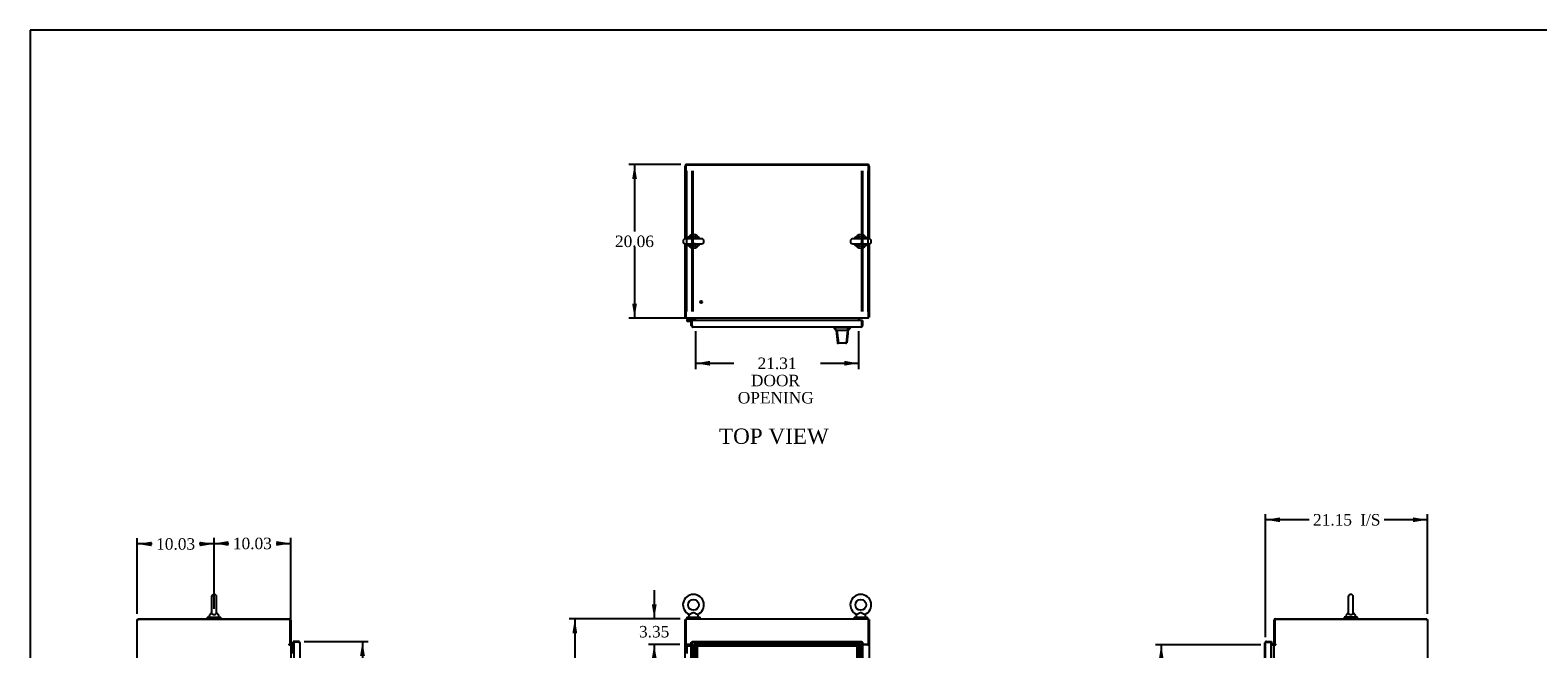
# Model space of a CAD drawing. Header units: inches. Extents: x 1 to 359, y -2 to 239.
# Tile 5 of 9: x 1 to 198, y 158 to 239. Entities that reach past the tile are written whole.
import ezdxf
from ezdxf.enums import TextEntityAlignment as Align
from ezdxf.lldxf.tags import DXFTag

# ---------------------------------------------------------------- set-up
doc = ezdxf.new("R2010")
doc.units = ezdxf.units.IN
doc.header["$MEASUREMENT"] = 0
for name, color, linetype in [('COM42890-2', 7, 'Continuous'), ('COM54578-79', 7, 'Continuous'), ('COM70219', 7, 'Continuous'), ('COM70839-6', 7, 'Continuous'), ('COM71106-5', 7, 'Continuous'), ('COM71107-4', 7, 'Continuous'), ('COM71112-6', 7, 'Continuous'), ('Default', 7, 'Continuous'), ('HAN13066', 7, 'Continuous'), ('SCS00680', 7, 'Continuous'), ('STD21878', 7, 'Continuous'), ('WAF25362', 7, 'Continuous'), ('WAM254785', 7, 'Continuous')]:
    doc.layers.add(name, color=color, linetype=linetype)
doc.styles.add('SEACAD_Times_New_Roman', font='times.ttf')
tags = doc.linetypes.add('HIDDEN2', pattern=[0.1875, 0.125, -0.0625]).pattern_tags.tags
tags[6:7] = [DXFTag(74, 4), DXFTag(75, 0), DXFTag(340, '0'), DXFTag(46, 0.0), DXFTag(50, 0.0), DXFTag(44, 0.0), DXFTag(45, 0.0)]
tags[4:5] = [DXFTag(74, 4), DXFTag(75, 0), DXFTag(340, '0'), DXFTag(46, 0.0), DXFTag(50, 0.0), DXFTag(44, 0.0), DXFTag(45, 0.0)]
doc.dimstyles.new('HAMMOND_(STH-300_x_200)', dxfattribs={"dimtxt": 1.5, "dimasz": 1.875, "dimexe": 0.75, "dimexo": 0.75, "dimgap": 0.375, "dimtad": 0, "dimtih": 1, "dimtoh": 1, "dimzin": 0, "dimdsep": 46, "dimtxsty": 'SEACAD_Times_New_Roman', "dimblk1": '_SE_FILLED', "dimblk2": '_SE_FILLED', "dimsah": 1, "dimcen": 0.75, "dimadec": 0, "dimazin": 0, "dimtfac": 0.8, "dimtofl": 0, "dimtmove": 0, "dimatfit": 3, "dimfxl": 1, "dimtolj": 1, "dimtzin": 0, "dimarcsym": 0})

# ---------------------------------------------------------------- blocks, each defined once
blk = doc.blocks.new('SE')
at = {"layer": 'COM54578-79', "color": 7, "linetype": 'Continuous'}
for p, q in [((87.26, 158.42), (87.15, 158.42)), ((87.15, 158.42), (87.15, 157.42)), ((87.2, 158.43), (87.2, 158.45)), ((87.2, 158.45), (87.25, 158.45)), ((87.25, 158.43), (87.2, 158.43)), ((87.21, 158.43), (87.21, 158.42)), ((87.25, 158.45), (87.28, 158.45)), ((87.25, 158.43), (87.28, 158.43)), ((87.26, 158.42), (87.75, 158.42)), ((87.28, 158.45), (87.33, 158.45)), ((87.33, 158.43), (87.28, 158.43)), ((87.31, 158.42), (87.31, 158.43)), ((87.33, 158.45), (87.33, 158.43))]:
    blk.add_line(p, q, dxfattribs=at)
at = {"layer": 'COM70219', "color": 7, "linetype": 'HIDDEN2'}
for p, q in [((88.02, 158.37), (88.02, 79.46)), ((88.02, 158.37), (88.02, 79.46)), ((88.27, 158.37), (88.27, 79.46)), ((109.42, 158.87), (88.52, 158.87)), ((109.42, 158.87), (88.52, 158.87)), ((109.42, 158.62), (88.52, 158.62)), ((88.52, 158.37), (88.52, 79.46)), ((109.42, 158.37), (88.52, 158.37)), ((109.42, 158.37), (88.52, 158.37)), ((88.52, 158.37), (88.52, 79.46)), ((109.42, 79.46), (109.42, 158.37)), ((109.42, 79.46), (109.42, 158.37)), ((109.67, 79.46), (109.67, 158.37)), ((109.92, 79.46), (109.92, 158.37)), ((109.92, 79.46), (109.92, 158.37))]:
    blk.add_line(p, q, dxfattribs=at)
for centre, radius, start, end in [((88.52, 158.37), 0.5, 90, 180), ((88.52, 158.37), 0.499, 90, 180), ((88.52, 158.37), 0.25, 90, 180), ((88.52, 158.37), 0.001, 90, 180), ((109.42, 158.37), 0.5, 0, 90), ((109.42, 158.37), 0.499, 0, 90), ((109.42, 158.37), 0.25, 0, 90), ((109.42, 158.37), 0.001, 0, 90)]:
    blk.add_arc(centre, radius, start, end, dxfattribs=at)
at = {"layer": 'COM71106-5', "color": 7, "linetype": 'Continuous'}
for p, q in [((86.94, 161.85), (87.03, 161.85)), ((86.94, 158.6), (86.94, 161.85)), ((111, 161.85), (110.9, 161.85)), ((111, 161.85), (111, 158.6)), ((86.94, 158.57), (86.94, 158.6)), ((87.03, 158.6), (86.94, 158.6)), ((86.94, 79.26), (86.94, 158.57)), ((86.94, 158.57), (87.13, 158.57)), ((87.03, 158.57), (87.03, 158.6)), ((87.75, 158.57), (87.13, 158.57)), ((110.81, 158.57), (110.12, 158.57)), ((110.81, 158.57), (111, 158.57)), ((110.9, 158.6), (111, 158.6)), ((110.9, 158.57), (110.9, 158.6)), ((111, 158.57), (111, 158.6)), ((111, 158.57), (111, 79.26))]:
    blk.add_line(p, q, dxfattribs=at)
at = {"layer": 'COM71107-4', "color": 7, "linetype": 'Continuous'}
for p, q in [((87.03, 161.95), (110.9, 161.95)), ((87.03, 161.95), (87.03, 161.76)), ((87.03, 161.76), (87.03, 158.6)), ((110.9, 161.76), (110.9, 161.95)), ((110.9, 158.6), (110.9, 161.76)), ((87.75, 158.6), (87.03, 158.6)), ((110.9, 158.6), (110.12, 158.6))]:
    blk.add_line(p, q, dxfattribs=at)
at = {"layer": 'COM71112-6', "color": 7, "linetype": 'Continuous'}
for p, q in [((87.75, 78.95), (87.75, 158.88)), ((87.75, 158.88), (87.8, 158.88)), ((87.84, 158.88), (87.8, 158.88)), ((87.84, 158.98), (110.03, 158.98)), ((87.84, 158.98), (87.84, 158.93)), ((87.84, 158.88), (87.84, 158.93)), ((87.93, 158.8), (87.84, 158.88)), ((87.94, 158.79), (87.94, 158.79)), ((87.94, 158.79), (87.94, 158.79)), ((87.94, 158.79), (87.94, 158.79)), ((87.94, 158.79), (87.94, 158.79)), ((109.93, 158.79), (109.93, 158.79)), ((109.93, 158.79), (109.93, 158.79)), ((109.93, 158.79), (109.93, 158.79)), ((109.93, 158.79), (109.93, 158.79)), ((109.94, 158.8), (110.03, 158.88)), ((110.03, 158.98), (110.03, 158.93)), ((110.03, 158.88), (110.03, 158.93)), ((110.03, 158.88), (110.07, 158.88)), ((110.12, 158.88), (110.07, 158.88)), ((110.12, 158.88), (110.12, 78.95))]:
    blk.add_line(p, q, dxfattribs=at)
at = {"layer": 'COM71112-6', "color": 7, "linetype": 'HIDDEN2'}
for p, q in [((87.84, 158.88), (110.03, 158.88)), ((87.84, 78.95), (87.84, 158.88)), ((87.94, 158.79), (87.93, 158.8)), ((110.03, 158.88), (110.03, 78.95))]:
    blk.add_line(p, q, dxfattribs=at)
at = {"layer": 'COM71112-6', "color": 7, "linetype": 'Continuous'}
for centre, start, end in [((88.45, 159.67), 230.5944, 239.9761), ((87.06, 158.28), 30.0239, 39.4056), ((110.81, 158.28), 140.5944, 149.9761), ((109.43, 159.67), 300.0239, 309.4056)]:
    blk.add_arc(centre, 1.02, start, end, dxfattribs=at)
at = {"layer": 'SCS00680', "color": 7, "linetype": 'Continuous'}
for p, q in [((87.41, 162.36), (87.41, 162.24)), ((87.49, 162.48), (87.42, 162.4)), ((88.65, 162.4), (88.58, 162.48)), ((88.66, 162.24), (88.66, 162.36)), ((109.28, 162.36), (109.28, 162.24)), ((109.36, 162.48), (109.29, 162.4)), ((110.52, 162.4), (110.45, 162.48)), ((110.53, 162.24), (110.53, 162.36))]:
    blk.add_line(p, q, dxfattribs=at)
for centre in [(88.03, 163.77), (109.9, 163.77)]:
    blk.add_circle(centre, 0.704, dxfattribs=at)
for centre, radius, start, end in [((88.03, 163.77), 1.37, 294.03, 246.0043), ((109.9, 163.77), 1.37, 294.03, 246.0043), ((87.47, 162.36), 0.06, 140.3214, 180), ((87.47, 162.24), 0.06, 180, 270), ((87.46, 162.49), 0.03, 323.3975, 61.952), ((88.6, 162.5), 0.0274, 114.2181, 178.7776), ((88.6, 162.24), 0.06, 270, 0), ((88.6, 162.36), 0.06, 0, 39.6786), ((109.34, 162.36), 0.06, 140.3214, 180), ((109.34, 162.24), 0.06, 180, 270), ((109.33, 162.49), 0.03, 323.3975, 61.952), ((110.47, 162.5), 0.0274, 114.2181, 178.7776), ((110.47, 162.24), 0.06, 270, 0), ((110.47, 162.36), 0.06, 0, 39.6786)]:
    blk.add_arc(centre, radius, start, end, dxfattribs=at)
for points in [[(88.58, 162.48), (88.58, 162.48), (88.56, 162.49), (88.52, 162.51), (88.5, 162.52), (88.45, 162.55), (88.43, 162.56), (88.35, 162.6), (88.29, 162.64), (88.21, 162.68), (88.18, 162.69), (88.12, 162.72), (88.09, 162.72), (88.02, 162.73), (87.99, 162.73), (87.93, 162.71), (87.9, 162.69), (87.81, 162.65), (87.75, 162.62), (87.65, 162.56), (87.6, 162.53), (87.56, 162.51)], [(110.45, 162.48), (110.45, 162.48), (110.43, 162.49), (110.39, 162.51), (110.37, 162.52), (110.32, 162.55), (110.3, 162.56), (110.22, 162.6), (110.16, 162.64), (110.08, 162.68), (110.05, 162.69), (109.99, 162.72), (109.96, 162.72), (109.89, 162.73), (109.86, 162.73), (109.8, 162.71), (109.77, 162.69), (109.68, 162.65), (109.62, 162.62), (109.52, 162.56), (109.47, 162.53), (109.43, 162.51)]]:
    blk.add_open_spline(points, degree=3, knots=[0.5685641, 0.5685641, 0.5685641, 0.5685641, 0.625, 0.625, 0.65625, 0.65625, 0.6875, 0.6875, 0.75, 0.75, 0.78125, 0.78125, 0.8125, 0.8125, 0.84375, 0.84375, 0.875, 0.875, 0.9375, 0.9375, 1, 1, 1, 1], dxfattribs=at)
at = {"layer": 'WAF25362', "color": 7, "linetype": 'Continuous'}
for p, q in [((87.16, 162.18), (88.91, 162.18)), ((87.16, 162.18), (87.16, 162.07)), ((87.16, 162.07), (88.91, 162.07)), ((88.91, 162.07), (88.91, 162.18)), ((109.03, 162.18), (110.78, 162.18)), ((109.03, 162.18), (109.03, 162.07)), ((109.03, 162.07), (110.78, 162.07)), ((110.78, 162.07), (110.78, 162.18))]:
    blk.add_line(p, q, dxfattribs=at)
at = {"layer": 'WAM254785', "color": 7, "linetype": 'Continuous'}
for p, q in [((87.28, 162.07), (87.28, 161.95)), ((88.78, 161.95), (88.78, 162.07)), ((109.15, 162.07), (109.15, 161.95)), ((110.65, 161.95), (110.65, 162.07))]:
    blk.add_line(p, q, dxfattribs=at)
blk = doc.blocks.new('SE2')
at = {"layer": 'COM42890-2', "color": 7, "linetype": 'HIDDEN2'}
for p, q in [((87.13, 220.47), (87.13, 202.1)), ((87.81, 220.47), (87.81, 202.1)), ((87.94, 220.47), (87.94, 202.1)), ((110, 220.47), (110, 202.1)), ((110.13, 220.47), (110.13, 202.1)), ((110.81, 220.47), (110.81, 202.1)), ((87.13, 211.53), (87.03, 211.53)), ((87.03, 211.03), (87.13, 211.03)), ((110.9, 211.53), (110.81, 211.53)), ((110.81, 211.03), (110.9, 211.03))]:
    blk.add_line(p, q, dxfattribs=at)
at = {"layer": 'COM54578-79', "color": 7, "linetype": 'Continuous'}
for p, q in [((87.23, 201.08), (87.19, 201.04)), ((87.4, 201.25), (87.23, 201.08)), ((87.3, 201.07), (87.31, 201.08)), ((87.31, 201.08), (87.42, 201.19)), ((87.42, 201.19), (88.12, 201.19)), ((88.12, 201.19), (88.12, 201.25)), ((87.2, 200.97), (87.2, 200.94)), ((87.28, 201.02), (87.25, 201.02)), ((87.25, 200.89), (87.28, 200.89)), ((87.26, 200.84), (87.84, 200.84)), ((87.84, 200.9), (87.3, 200.9)), ((87.33, 200.94), (87.33, 200.97)), ((87.33, 200.95), (87.38, 200.94)), ((87.84, 200.84), (87.84, 200.84)), ((87.84, 200.35), (87.84, 200.35))]:
    blk.add_line(p, q, dxfattribs=at)
for centre, radius, start, end in [((87.26, 200.95), 0.117, 354.7841, 270), ((87.26, 200.95), 0.135, 68.9858, 104.9706), ((87.25, 200.97), 0.05, 90, 180), ((87.25, 200.94), 0.05, 180, 270), ((87.28, 200.97), 0.05, 0, 90), ((87.28, 200.94), 0.05, 270, 0), ((87.26, 200.95), 0.117, 331.9602, 354.7841)]:
    blk.add_arc(centre, radius, start, end, dxfattribs=at)
at = {"layer": 'COM71106-5', "color": 7, "linetype": 'Continuous'}
for p, q in [((86.94, 211.61), (86.94, 221.12)), ((110.81, 221.31), (87.13, 221.31)), ((111, 221.12), (111, 211.61)), ((86.94, 201.35), (86.94, 210.96)), ((111, 210.96), (111, 201.35)), ((86.94, 201.35), (87.03, 201.35)), ((88.22, 201.16), (88.22, 200.94)), ((109.72, 200.94), (109.72, 201.16)), ((111, 201.35), (110.9, 201.35))]:
    blk.add_line(p, q, dxfattribs=at)
for centre, radius, start, end in [((87.13, 221.12), 0.19, 90, 180), ((110.81, 221.12), 0.19, 0, 90), ((87.13, 201.44), 0.19, 210, 240), ((88.12, 201.16), 0.095, 0, 90), ((88.12, 201.16), 0.19, 0, 30), ((109.81, 201.16), 0.19, 150, 180), ((109.81, 201.16), 0.095, 90, 180), ((110.81, 201.44), 0.19, 300, 330)]:
    blk.add_arc(centre, radius, start, end, dxfattribs=at)
at = {"layer": 'COM71107-4', "color": 7, "linetype": 'Continuous'}
for p, q in [((110.9, 221.25), (87.03, 221.25)), ((87.03, 221.25), (87.03, 211.62)), ((110.9, 211.62), (110.9, 221.25)), ((87.03, 210.95), (87.03, 201.44)), ((110.9, 201.44), (110.9, 210.95)), ((87.03, 201.44), (87.03, 201.25)), ((110.9, 201.25), (87.03, 201.25)), ((88.31, 201.25), (88.31, 201.16)), ((88.31, 200.94), (88.31, 201.16)), ((109.62, 201.16), (109.62, 201.25)), ((109.62, 201.16), (109.62, 200.94)), ((110.9, 201.25), (110.9, 201.44))]:
    blk.add_line(p, q, dxfattribs=at)
at = {"layer": 'COM71112-6', "color": 7, "linetype": 'Continuous'}
for p, q in [((87.75, 200.84), (87.84, 200.84)), ((87.75, 200.26), (87.75, 200.84)), ((87.84, 200.16), (87.8, 200.12)), ((110.03, 200.94), (87.84, 200.94)), ((87.84, 200.26), (87.84, 200.94)), ((87.84, 200.26), (87.84, 200.84)), ((87.84, 200.26), (87.84, 200.26)), ((87.84, 200.26), (87.84, 200.12)), ((87.84, 200.26), (87.84, 200.16)), ((109.93, 200.07), (87.94, 200.07)), ((87.94, 200.07), (87.94, 200.07)), ((87.94, 200.07), (87.94, 200.07)), ((109.93, 200.07), (109.93, 200.07)), ((109.93, 200.07), (109.93, 200.07)), ((110.03, 200.26), (110.03, 200.94)), ((110.12, 200.94), (110.03, 200.94)), ((110.03, 200.94), (110.03, 200.26)), ((110.03, 200.26), (110.03, 200.26)), ((110.03, 200.26), (110.03, 200.12)), ((110.03, 200.16), (110.03, 200.26)), ((110.03, 200.16), (110.07, 200.12)), ((110.12, 200.94), (110.12, 200.26))]:
    blk.add_line(p, q, dxfattribs=at)
for centre, start, end in [((87.94, 200.26), 180, 223.832), ((87.94, 200.26), 223.832, 269.8491), ((87.94, 200.26), 269.9427, 270), ((109.93, 200.26), 270.1509, 316.168), ((109.93, 200.26), 270, 270.0573), ((109.93, 200.26), 316.168, 0)]:
    blk.add_arc(centre, 0.19, start, end, dxfattribs=at)
for points in [[(87.84, 200.12), (87.86, 200.11), (87.88, 200.09), (87.91, 200.07), (87.92, 200.07), (87.94, 200.07)], [(110.03, 200.12), (110.01, 200.11), (110, 200.09), (109.97, 200.07), (109.95, 200.07), (109.93, 200.07)]]:
    blk.add_open_spline(points, degree=3, knots=[0, 0, 0, 0, 0.5, 0.5, 1, 1, 1, 1], dxfattribs=at)
at = {"layer": 'HAN13066', "color": 7, "linetype": 'Continuous'}
for p, q in [((106.38, 200.07), (106.38, 199.98)), ((106.38, 199.99), (106.45, 199.99)), ((106.48, 199.99), (106.76, 199.63)), ((106.57, 199.99), (106.49, 199.99)), ((108.19, 199.99), (106.57, 199.99)), ((106.68, 199.63), (106.69, 199.63)), ((106.76, 199.63), (106.69, 199.63)), ((106.81, 199.63), (106.76, 199.63)), ((106.76, 199.63), (106.98, 197.99)), ((106.9, 199.63), (106.81, 199.63)), ((108.17, 199.63), (106.9, 199.63)), ((108.17, 199.63), (108.01, 198)), ((108.2, 199.63), (108.17, 199.63)), ((108.37, 199.99), (108.19, 199.99)), ((108.22, 199.63), (108.2, 199.63)), ((108.23, 199.63), (108.22, 199.63)), ((108.23, 199.63), (108.26, 199.63)), ((108.44, 199.99), (108.37, 199.99)), ((108.44, 199.99), (108.56, 199.99)), ((108.56, 199.98), (108.56, 200.07)), ((106.86, 198.01), (106.86, 198)), ((107.02, 197.95), (106.92, 197.95)), ((107.96, 197.95), (107.02, 197.95)), ((108.01, 197.95), (107.96, 197.95)), ((108.07, 198), (108.07, 198.01))]:
    blk.add_line(p, q, dxfattribs=at)
for centre, radius, start, end in [((102.59, 196.35), 5.25, 38.6173, 43.7666), ((46.21, 205.68), 62.32, 353.4784, 354.4341), ((120.67, 189.44), 16.06, 138.9673, 140.6254), ((106.92, 198.01), 0.06, 185.9929, 270.0075), ((107.96, 198.01), 0.0554, 272.131, 348.8293), ((108.01, 198.01), 0.06, 269.9911, 354.4242)]:
    blk.add_arc(centre, radius, start, end, dxfattribs=at)
for points in [[(106.69, 199.63), (106.75, 199.09), (106.81, 198.55), (106.86, 198.01)], [(108.23, 199.63), (108.18, 199.09), (108.13, 198.55), (108.07, 198.01)], [(108.19, 199.99), (108.18, 199.87), (108.18, 199.75), (108.17, 199.63)]]:
    blk.add_open_spline(points, degree=3, dxfattribs=at)
blk.add_open_spline([(106.98, 197.99), (106.98, 197.98), (106.98, 197.97), (107, 197.95), (107.01, 197.95), (107.02, 197.95)], degree=3, knots=[0, 0, 0, 0, 0.5, 0.5, 1, 1, 1, 1], dxfattribs=at)
at = {"layer": 'SCS00680', "color": 7, "linetype": 'Continuous'}
for p, q in [((89.07, 211.62), (87, 211.62)), ((87, 210.95), (89.07, 210.95)), ((110.94, 211.62), (108.87, 211.62)), ((108.87, 210.95), (110.94, 210.95))]:
    blk.add_line(p, q, dxfattribs=at)
for centre, radius, start, end in [((87, 211.28), 0.331, 90, 270), ((88.03, 211.28), 0.625, 32.0055, 147.9945), ((88.03, 211.28), 0.625, 212.0055, 327.9945), ((89.07, 211.28), 0.331, 270, 90), ((108.87, 211.28), 0.331, 90, 270), ((109.9, 211.28), 0.625, 32.0055, 147.9945), ((109.9, 211.28), 0.625, 212.0055, 327.9945), ((110.94, 211.28), 0.331, 270, 90)]:
    blk.add_arc(centre, radius, start, end, dxfattribs=at)
for points, knots in [([(88.25, 210.95), (88.25, 210.95), (88.24, 210.95), (88.21, 210.95), (88.18, 210.95), (88.12, 210.95), (88.09, 210.95), (88.03, 210.95), (88.02, 210.95), (88, 210.95)], [0.74467138, 0.74467138, 0.74467138, 0.74467138, 0.75, 0.75, 0.78125, 0.78125, 0.8125, 0.8125, 0.83073551, 0.83073551, 0.83073551, 0.83073551]), ([(110.13, 210.95), (110.12, 210.95), (110.11, 210.95), (110.08, 210.95), (110.05, 210.95), (109.99, 210.95), (109.96, 210.95), (109.9, 210.95), (109.89, 210.95), (109.87, 210.95)], [0.74297042, 0.74297042, 0.74297042, 0.74297042, 0.75, 0.75, 0.78125, 0.78125, 0.8125, 0.8125, 0.83073551, 0.83073551, 0.83073551, 0.83073551])]:
    blk.add_open_spline(points, degree=3, knots=knots, dxfattribs=at)
at = {"layer": 'STD21878', "color": 7, "linetype": 'HIDDEN2'}
for radius in [0.141, 0.125]:
    blk.add_circle((89.03, 203.35), radius, dxfattribs=at)
at = {"layer": 'WAF25362', "color": 7, "linetype": 'Continuous'}
for centre, start, end in [((88.03, 211.28), 22.2452, 157.7548), ((88.03, 211.28), 202.2452, 337.7548), ((109.9, 211.28), 22.2452, 157.7548), ((109.9, 211.28), 202.2452, 337.7548)]:
    blk.add_arc(centre, 0.875, start, end, dxfattribs=at)
blk = doc.blocks.new('SE4')
at = {"layer": 'COM54578-79', "color": 7, "linetype": 'Continuous'}
for p, q in [((35.39, 158.42), (35.56, 158.42)), ((35.56, 158.42), (35.56, 158.42)), ((35.56, 158.42), (35.56, 157.42)), ((35.56, 157.42), (35.56, 158.42)), ((35.57, 158.42), (35.81, 158.42)), ((35.57, 158.42), (35.57, 157.42)), ((35.63, 158.43), (35.63, 158.45)), ((35.63, 158.45), (35.68, 158.45)), ((35.68, 158.43), (35.63, 158.43)), ((35.64, 158.43), (35.64, 158.42)), ((35.68, 158.45), (35.7, 158.45)), ((35.68, 158.43), (35.7, 158.43)), ((35.7, 158.45), (35.75, 158.45)), ((35.75, 158.43), (35.7, 158.43)), ((35.74, 158.42), (35.74, 158.43)), ((35.75, 158.45), (35.75, 158.43)), ((35.81, 158.42), (35.81, 158.42)), ((35.81, 157.42), (35.81, 158.42))]:
    blk.add_line(p, q, dxfattribs=at)
at = {"layer": 'COM70839-6', "color": 7, "linetype": 'Continuous'}
blk.add_line((35.31, 158.57), (35.3, 158.6), dxfattribs=at)
at = {"layer": 'COM71106-5', "color": 7, "linetype": 'Continuous'}
for p, q in [((15.33, 71.98), (15.33, 161.85)), ((15.33, 161.85), (15.52, 161.85)), ((35.3, 161.85), (15.52, 161.85)), ((35.3, 158.6), (35.3, 161.85)), ((35.15, 158.6), (35.3, 158.6)), ((35.2, 158.57), (35.15, 158.57)), ((35.2, 158.57), (35.39, 158.57)), ((35.39, 158.57), (35.39, 79.26)), ((35.49, 158.57), (35.39, 158.57)), ((35.49, 158.57), (35.81, 158.57))]:
    blk.add_line(p, q, dxfattribs=at)
blk.add_arc((35.15, 158.59), 0.015, 90, 270, dxfattribs=at)
at = {"layer": 'COM71107-4', "color": 7, "linetype": 'Continuous'}
for p, q in [((15.39, 161.95), (35.2, 161.95)), ((15.39, 161.85), (15.39, 161.95)), ((35.39, 161.76), (35.39, 158.6)), ((35.3, 158.6), (35.39, 158.6)), ((35.81, 158.67), (35.49, 158.67))]:
    blk.add_line(p, q, dxfattribs=at)
for centre, radius, start, end in [((35.2, 161.76), 0.19, 0, 90), ((35.49, 158.76), 0.19, 237.3631, 270), ((35.49, 158.76), 0.095, 180, 270)]:
    blk.add_arc(centre, radius, start, end, dxfattribs=at)
at = {"layer": 'COM71112-6', "color": 7, "linetype": 'Continuous'}
for p, q in [((36.39, 158.98), (35.7, 158.98)), ((35.7, 158.98), (35.7, 158.88)), ((35.7, 158.67), (35.7, 158.88)), ((35.7, 158.88), (35.81, 158.88)), ((36.39, 158.88), (35.7, 158.88)), ((35.81, 158.88), (35.81, 78.95)), ((36.39, 158.88), (35.81, 158.88)), ((36.39, 158.88), (36.39, 158.88)), ((36.48, 158.88), (36.39, 158.88)), ((36.39, 158.88), (36.52, 158.88)), ((36.48, 158.88), (36.52, 158.93)), ((36.58, 158.79), (36.58, 79.04)), ((36.58, 158.79), (36.58, 158.79)), ((36.58, 158.79), (36.58, 158.79))]:
    blk.add_line(p, q, dxfattribs=at)
for start, end in [(46.168, 90), (0.1509, 46.168), (0, 0.0573)]:
    blk.add_arc((36.39, 158.79), 0.19, start, end, dxfattribs=at)
blk.add_open_spline([(36.52, 158.88), (36.54, 158.87), (36.55, 158.85), (36.57, 158.82), (36.58, 158.81), (36.58, 158.79)], degree=3, knots=[0, 0, 0, 0, 0.5, 0.5, 1, 1, 1, 1], dxfattribs=at)
at = {"layer": 'SCS00680', "color": 7, "linetype": 'Continuous'}
for p, q in [((25.03, 164.81), (25.03, 162.74)), ((25.69, 162.74), (25.69, 164.81)), ((24.73, 162.36), (24.73, 162.24)), ((25.02, 162.73), (24.75, 162.4)), ((25.03, 162.74), (25.03, 162.73)), ((25.69, 162.73), (25.69, 162.74)), ((25.97, 162.4), (25.7, 162.73)), ((25.98, 162.24), (25.98, 162.36))]:
    blk.add_line(p, q, dxfattribs=at)
for centre, radius, start, end in [((25.36, 164.81), 0.331, 0, 180), ((24.79, 162.36), 0.06, 140.3214, 180), ((24.79, 162.24), 0.06, 180, 270), ((25.92, 162.24), 0.06, 270, 0), ((25.92, 162.36), 0.06, 0, 39.6786)]:
    blk.add_arc(centre, radius, start, end, dxfattribs=at)
for points, knots in [([(25.03, 162.74), (25.03, 162.74), (25.03, 162.73), (25.03, 162.72), (25.03, 162.71), (25.04, 162.67), (25.05, 162.64), (25.1, 162.59), (25.14, 162.57), (25.24, 162.53), (25.31, 162.52), (25.43, 162.52), (25.5, 162.54), (25.54, 162.56)], [0.7025767, 0.7025767, 0.7025767, 0.7025767, 0.71875, 0.71875, 0.75, 0.75, 0.8125, 0.8125, 0.875, 0.875, 0.9375, 0.9375, 1, 1, 1, 1]), ([(25.54, 162.56), (25.59, 162.57), (25.63, 162.6), (25.67, 162.65), (25.68, 162.68), (25.69, 162.72), (25.69, 162.73), (25.69, 162.74), (25.69, 162.74), (25.69, 162.74)], [0, 0, 0, 0, 0.0625, 0.0625, 0.125, 0.125, 0.15625, 0.15625, 0.1689319, 0.1689319, 0.1689319, 0.1689319])]:
    blk.add_open_spline(points, degree=3, knots=knots, dxfattribs=at)
at = {"layer": 'WAF25362', "color": 7, "linetype": 'Continuous'}
for p, q in [((24.48, 162.18), (26.23, 162.18)), ((24.48, 162.18), (24.48, 162.07)), ((24.48, 162.07), (26.23, 162.07)), ((26.23, 162.07), (26.23, 162.18))]:
    blk.add_line(p, q, dxfattribs=at)
at = {"layer": 'WAM254785', "color": 7, "linetype": 'Continuous'}
for p, q in [((24.61, 162.07), (24.61, 161.95)), ((26.11, 161.95), (26.11, 162.07))]:
    blk.add_line(p, q, dxfattribs=at)
blk = doc.blocks.new('SE5')
at = {"layer": 'COM70839-6', "color": 7, "linetype": 'Continuous'}
blk.add_line((164, 158.57), (164.01, 158.6), dxfattribs=at)
at = {"layer": 'COM71106-5', "color": 7, "linetype": 'Continuous'}
for p, q in [((183.79, 161.85), (164.02, 161.85)), ((164.02, 161.85), (164.02, 158.6)), ((183.79, 161.85), (183.98, 161.85)), ((183.98, 161.85), (183.98, 71.98)), ((163.61, 158.57), (163.83, 158.57)), ((163.92, 158.57), (163.83, 158.57)), ((163.92, 158.57), (164.11, 158.57)), ((163.92, 79.26), (163.92, 158.57)), ((164.16, 158.6), (164.02, 158.6)), ((164.11, 158.57), (164.16, 158.57))]:
    blk.add_line(p, q, dxfattribs=at)
blk.add_arc((164.16, 158.59), 0.015, 270, 90, dxfattribs=at)
at = {"layer": 'COM71107-4', "color": 7, "linetype": 'Continuous'}
for p, q in [((163.92, 158.6), (163.92, 161.76)), ((164.11, 161.95), (183.92, 161.95)), ((183.92, 161.85), (183.92, 161.95)), ((163.83, 158.67), (163.61, 158.67)), ((164.02, 158.6), (163.92, 158.6))]:
    blk.add_line(p, q, dxfattribs=at)
for centre, radius, start, end in [((164.11, 161.76), 0.19, 90, 180), ((163.83, 158.76), 0.095, 270, 0), ((163.83, 158.76), 0.19, 270, 302.6369)]:
    blk.add_arc(centre, radius, start, end, dxfattribs=at)
at = {"layer": 'COM71112-6', "color": 7, "linetype": 'Continuous'}
for p, q in [((162.74, 79.04), (162.74, 158.79)), ((162.74, 158.79), (162.74, 158.79)), ((162.74, 158.79), (162.74, 158.79)), ((162.83, 158.88), (162.79, 158.93)), ((162.93, 158.88), (162.79, 158.88)), ((162.93, 158.88), (162.83, 158.88)), ((162.93, 158.98), (163.61, 158.98)), ((162.93, 158.88), (162.93, 158.88)), ((162.93, 158.88), (163.61, 158.88)), ((163.61, 158.88), (162.93, 158.88)), ((163.61, 158.98), (163.61, 158.88)), ((163.61, 78.95), (163.61, 158.88))]:
    blk.add_line(p, q, dxfattribs=at)
at = {"layer": 'COM71112-6', "color": 7, "linetype": 'HIDDEN2'}
for p, q in [((162.74, 158.79), (162.83, 158.79)), ((162.83, 158.79), (162.74, 158.79)), ((162.83, 79.04), (162.83, 158.79)), ((162.93, 158.88), (162.93, 158.88)), ((163.51, 158.88), (163.51, 78.95))]:
    blk.add_line(p, q, dxfattribs=at)
at = {"layer": 'COM71112-6', "color": 7, "linetype": 'Continuous'}
for start, end in [(133.832, 179.8491), (179.9427, 180), (90, 133.832)]:
    blk.add_arc((162.93, 158.79), 0.19, start, end, dxfattribs=at)
at = {"layer": 'COM71112-6', "color": 7, "linetype": 'HIDDEN2'}
for start, end in [(90, 179.8854), (90, 179.8854), (179.8854, 180)]:
    blk.add_arc((162.93, 158.79), 0.095, start, end, dxfattribs=at)
for points, knots in [([(162.83, 158.88), (162.82, 158.86), (162.81, 158.84), (162.81, 158.81), (162.81, 158.8), (162.8, 158.8), (162.8, 158.79), (162.79, 158.79), (162.79, 158.79), (162.77, 158.79), (162.75, 158.79), (162.74, 158.79)], [0, 0, 0, 0, 0.5, 0.5, 0.625, 0.625, 0.6875, 0.6875, 0.75, 0.75, 1, 1, 1, 1]), ([(162.74, 158.79), (162.74, 158.79), (162.75, 158.79), (162.76, 158.79), (162.77, 158.79), (162.78, 158.79), (162.79, 158.79), (162.79, 158.79), (162.79, 158.79), (162.79, 158.79), (162.8, 158.79), (162.8, 158.79), (162.8, 158.79), (162.8, 158.79), (162.8, 158.79), (162.8, 158.79), (162.8, 158.79), (162.8, 158.79), (162.8, 158.8), (162.81, 158.8), (162.81, 158.8), (162.81, 158.8), (162.81, 158.81), (162.81, 158.82), (162.81, 158.83), (162.81, 158.84), (162.82, 158.85), (162.82, 158.86), (162.82, 158.87), (162.83, 158.88), (162.83, 158.88)], [0, 0, 0, 0, 0.117271, 0.117271, 0.117271, 0.248331, 0.248331, 0.248331, 0.285874, 0.285874, 0.285874, 0.323968, 0.323968, 0.323968, 0.338645, 0.338645, 0.338645, 0.3533, 0.3533, 0.3533, 0.394355, 0.394355, 0.394355, 0.585836, 0.585836, 0.585836, 0.791542, 0.791542, 0.791542, 1, 1, 1, 1])]:
    blk.add_open_spline(points, degree=3, knots=knots, dxfattribs=at)
at = {"layer": 'COM71112-6', "color": 7, "linetype": 'Continuous'}
blk.add_open_spline([(162.79, 158.88), (162.78, 158.87), (162.76, 158.85), (162.74, 158.82), (162.74, 158.81), (162.74, 158.79)], degree=3, knots=[0, 0, 0, 0, 0.5, 0.5, 1, 1, 1, 1], dxfattribs=at)
at = {"layer": 'SCS00680', "color": 7, "linetype": 'Continuous'}
for p, q in [((173.62, 164.81), (173.62, 162.73)), ((174.29, 162.73), (174.29, 164.81)), ((173.33, 162.36), (173.33, 162.24)), ((173.61, 162.73), (173.34, 162.4)), ((174.57, 162.4), (174.29, 162.73)), ((174.58, 162.24), (174.58, 162.36))]:
    blk.add_line(p, q, dxfattribs=at)
for centre, radius, start, end in [((173.95, 164.81), 0.331, 0, 180), ((173.39, 162.36), 0.06, 140.3214, 180), ((173.39, 162.24), 0.06, 180, 270), ((174.52, 162.24), 0.06, 270, 0), ((174.52, 162.36), 0.06, 0, 39.6786)]:
    blk.add_arc(centre, radius, start, end, dxfattribs=at)
for points, knots in [([(173.62, 162.74), (173.62, 162.74), (173.62, 162.72), (173.63, 162.67), (173.65, 162.64), (173.7, 162.59), (173.73, 162.57), (173.83, 162.53), (173.9, 162.52), (174.03, 162.52), (174.09, 162.54), (174.19, 162.57), (174.22, 162.6), (174.27, 162.65), (174.28, 162.68), (174.29, 162.72), (174.29, 162.74), (174.29, 162.74)], [0.1950036, 0.1950036, 0.1950036, 0.1950036, 0.25, 0.25, 0.3125, 0.3125, 0.375, 0.375, 0.4375, 0.4375, 0.5, 0.5, 0.5625, 0.5625, 0.625, 0.625, 0.6746515, 0.6746515, 0.6746515, 0.6746515]), ([(174.29, 162.73), (174.29, 162.73), (174.29, 162.72), (174.29, 162.71), (174.29, 162.69), (174.29, 162.65), (174.28, 162.62), (174.23, 162.56), (174.2, 162.53), (174.1, 162.49), (174.04, 162.48), (173.91, 162.47), (173.84, 162.48), (173.76, 162.51), (173.74, 162.52), (173.7, 162.55), (173.68, 162.56), (173.64, 162.6), (173.63, 162.64), (173.62, 162.68), (173.62, 162.69), (173.62, 162.72), (173.62, 162.72), (173.62, 162.73), (173.62, 162.73), (173.62, 162.73)], [0.318155, 0.318155, 0.318155, 0.318155, 0.34375, 0.34375, 0.375, 0.375, 0.4375, 0.4375, 0.5, 0.5, 0.5625, 0.5625, 0.625, 0.625, 0.65625, 0.65625, 0.6875, 0.6875, 0.75, 0.75, 0.78125, 0.78125, 0.8125, 0.8125, 0.818429, 0.818429, 0.818429, 0.818429])]:
    blk.add_open_spline(points, degree=3, knots=knots, dxfattribs=at)
at = {"layer": 'WAF25362', "color": 7, "linetype": 'Continuous'}
for p, q in [((174.83, 162.18), (173.08, 162.18)), ((173.08, 162.18), (173.08, 162.07)), ((174.83, 162.07), (173.08, 162.07)), ((174.83, 162.07), (174.83, 162.18))]:
    blk.add_line(p, q, dxfattribs=at)
at = {"layer": 'WAM254785', "color": 7, "linetype": 'Continuous'}
for p, q in [((173.2, 162.07), (173.2, 161.95)), ((174.7, 161.95), (174.7, 162.07))]:
    blk.add_line(p, q, dxfattribs=at)
blk = doc.blocks.new('DMBLK183')
at = {"layer": 'Default', "linetype": 'Continuous'}
for points in [[(45.08, 157.1), (44.76, 158.98), (44.45, 157.1)], [(45.08, 80.78), (44.45, 80.78), (44.76, 78.91)]]:
    blk.add_hatch(color=7, dxfattribs=at).paths.add_polyline_path(points)
at = {"layer": 'Default', "color": 7, "linetype": 'Continuous'}
for p, q in [((37.14, 158.98), (45.51, 158.98)), ((44.76, 158.98), (44.76, 120.22)), ((44.76, 115.94), (44.76, 78.91)), ((37.27, 78.91), (45.51, 78.91))]:
    blk.add_line(p, q, dxfattribs=at)
at = {"layer": 'Default', "color": 7, "linetype": 'Continuous', "style": 'SEACAD_Times_New_Roman'}
for s, p in [('80.07', (42.21, 119.69)), ('DOOR', (41.62, 117.44))]:
    blk.add_text(s, height=1.5, dxfattribs=at).set_placement(p, align=Align.TOP_LEFT)
blk = doc.blocks.new('_SE_FILLED')
at = {"color": 0}
blk.add_line((0, 0), (-1, 0), dxfattribs=at)
blk.add_solid([(0, 0), (-1, -0.1665), (-1, 0.1665), (0, 0)], dxfattribs=at)
blk = doc.blocks.new('DMBLK185')
at = {"layer": 'Default', "linetype": 'Continuous'}
for points in [[(80.02, 219.44), (80.64, 219.44), (80.33, 221.31)], [(80.02, 203.13), (80.33, 201.25), (80.64, 203.13)]]:
    blk.add_hatch(color=7, dxfattribs=at).paths.add_polyline_path(points)
at = {"layer": 'Default', "color": 7, "linetype": 'Continuous'}
for p, q in [((86.38, 221.31), (79.58, 221.31)), ((80.33, 221.31), (80.33, 212.56)), ((80.33, 210.53), (80.33, 201.25)), ((87.09, 201.25), (79.58, 201.25))]:
    blk.add_line(p, q, dxfattribs=at)
at = {"layer": 'Default', "color": 7, "linetype": 'Continuous', "style": 'SEACAD_Times_New_Roman'}
blk.add_text('20.06', height=1.5, dxfattribs=at).set_placement((77.77, 212.03), align=Align.TOP_LEFT)
blk = doc.blocks.new('DMBLK186')
at = {"layer": 'Default', "linetype": 'Continuous'}
for points in [[(82.59, 163.82), (82.9, 161.95), (83.22, 163.82)], [(82.59, 156.73), (83.22, 156.73), (82.9, 158.6)]]:
    blk.add_hatch(color=7, dxfattribs=at).paths.add_polyline_path(points)
at = {"layer": 'Default', "color": 7, "linetype": 'Continuous'}
for p, q in [((82.9, 165.7), (82.9, 161.95)), ((86.28, 161.95), (82.15, 161.95)), ((86.24, 158.6), (82.15, 158.6)), ((82.9, 158.6), (82.9, 154.85))]:
    blk.add_line(p, q, dxfattribs=at)
at = {"layer": 'Default', "color": 7, "linetype": 'Continuous', "style": 'SEACAD_Times_New_Roman'}
blk.add_text('3.35', height=1.5, dxfattribs=at).set_placement((80.91, 161.02), align=Align.TOP_LEFT)
blk = doc.blocks.new('DMBLK187')
at = {"layer": 'Default', "linetype": 'Continuous'}
for points in [[(72.21, 160.07), (72.83, 160.07), (72.52, 161.95)], [(72.21, 73.76), (72.52, 71.89), (72.83, 73.76)]]:
    blk.add_hatch(color=7, dxfattribs=at).paths.add_polyline_path(points)
at = {"layer": 'Default', "color": 7, "linetype": 'Continuous'}
for p, q in [((86.28, 161.95), (71.77, 161.95)), ((72.52, 161.95), (72.52, 118.19)), ((72.52, 116.17), (72.52, 71.89)), ((86.28, 71.89), (71.77, 71.89))]:
    blk.add_line(p, q, dxfattribs=at)
at = {"layer": 'Default', "color": 7, "linetype": 'Continuous', "style": 'SEACAD_Times_New_Roman'}
blk.add_text('90.06', height=1.5, dxfattribs=at).set_placement((69.96, 117.67), align=Align.TOP_LEFT)
blk = doc.blocks.new('DMBLK192')
at = {"layer": 'Default', "linetype": 'Continuous'}
for points in [[(90.19, 195.03), (90.19, 195.66), (88.31, 195.34)], [(107.75, 195.03), (109.62, 195.34), (107.75, 195.66)]]:
    blk.add_hatch(color=7, dxfattribs=at).paths.add_polyline_path(points)
at = {"layer": 'Default', "color": 7, "linetype": 'Continuous'}
for p, q in [((88.31, 199.54), (88.31, 194.59)), ((109.62, 199.54), (109.62, 194.59)), ((88.31, 195.34), (93.29, 195.34)), ((104.65, 195.34), (109.62, 195.34))]:
    blk.add_line(p, q, dxfattribs=at)
at = {"layer": 'Default', "color": 7, "linetype": 'Continuous', "style": 'SEACAD_Times_New_Roman'}
for s, p in [('21.31', (96.41, 196.09)), ('DOOR ', (95.54, 193.84)), ('OPENING ', (93.82, 191.59))]:
    blk.add_text(s, height=1.5, dxfattribs=at).set_placement(p, align=Align.TOP_LEFT)
blk = doc.blocks.new('DMBLK193')
at = {"layer": 'Default', "linetype": 'Continuous'}
for points in [[(148.87, 156.7), (149.49, 156.7), (149.18, 158.57)], [(148.87, 81.14), (149.18, 79.26), (149.49, 81.14)]]:
    blk.add_hatch(color=7, dxfattribs=at).paths.add_polyline_path(points)
at = {"layer": 'Default', "color": 7, "linetype": 'Continuous'}
for p, q in [((162.21, 158.57), (148.43, 158.57)), ((149.18, 158.57), (149.18, 120.19)), ((149.18, 113.14), (149.18, 79.26)), ((162.21, 79.26), (148.43, 79.26))]:
    blk.add_line(p, q, dxfattribs=at)
at = {"layer": 'Default', "color": 7, "linetype": 'Continuous', "style": 'SEACAD_Times_New_Roman'}
for s, p in [('79.31', (146.62, 119.67)), ('DOOR ', (145.75, 117.42)), ('OPENING ', (144.03, 115.17))]:
    blk.add_text(s, height=1.5, dxfattribs=at).set_placement(p, align=Align.TOP_LEFT)
blk = doc.blocks.new('DMBLK198')
at = {"layer": 'Default', "linetype": 'Continuous'}
for points in [[(164.71, 175.2), (162.83, 174.89), (164.71, 174.58)], [(182.11, 175.2), (182.11, 174.58), (183.98, 174.89)]]:
    blk.add_hatch(color=7, dxfattribs=at).paths.add_polyline_path(points)
at = {"layer": 'Default', "color": 7, "linetype": 'Continuous'}
for p, q in [((162.83, 159.54), (162.83, 175.64)), ((183.98, 162.6), (183.98, 175.64)), ((168.5, 174.89), (162.83, 174.89)), ((183.98, 174.89), (178.31, 174.89))]:
    blk.add_line(p, q, dxfattribs=at)
at = {"layer": 'Default', "color": 7, "linetype": 'Continuous', "style": 'SEACAD_Times_New_Roman'}
for s, p in [('21.15', (169.02, 175.64)), ('I/S', (175.19, 175.64))]:
    blk.add_text(s, height=1.5, dxfattribs=at).set_placement(p, align=Align.TOP_LEFT)
blk = doc.blocks.new('DMBLK199')
at = {"layer": 'Default', "linetype": 'Continuous'}
for points in [[(17.21, 172.04), (15.33, 171.73), (17.21, 171.42)], [(23.48, 172.04), (23.48, 171.42), (25.36, 171.73)]]:
    blk.add_hatch(color=7, dxfattribs=at).paths.add_polyline_path(points)
at = {"layer": 'Default', "color": 7, "linetype": 'Continuous'}
for p, q in [((15.33, 162.6), (15.33, 172.48)), ((17.26, 171.73), (15.33, 171.73)), ((25.36, 171.73), (23.43, 171.73)), ((25.36, 163.27), (25.36, 172.48))]:
    blk.add_line(p, q, dxfattribs=at)
at = {"layer": 'Default', "color": 7, "linetype": 'Continuous', "style": 'SEACAD_Times_New_Roman'}
blk.add_text('10.03', height=1.5, dxfattribs=at).set_placement((17.79, 172.48), align=Align.TOP_LEFT)
blk = doc.blocks.new('DMBLK200')
at = {"layer": 'Default', "linetype": 'Continuous'}
for points in [[(27.23, 172.11), (25.36, 171.8), (27.23, 171.48)], [(33.52, 172.11), (33.52, 171.48), (35.39, 171.8)]]:
    blk.add_hatch(color=7, dxfattribs=at).paths.add_polyline_path(points)
at = {"layer": 'Default', "color": 7, "linetype": 'Continuous'}
for p, q in [((25.36, 163.27), (25.36, 172.55)), ((25.36, 171.8), (27.29, 171.8)), ((33.46, 171.8), (35.39, 171.8)), ((35.39, 159.32), (35.39, 172.55))]:
    blk.add_line(p, q, dxfattribs=at)
at = {"layer": 'Default', "color": 7, "linetype": 'Continuous', "style": 'SEACAD_Times_New_Roman'}
blk.add_text('10.03', height=1.5, dxfattribs=at).set_placement((27.82, 172.55), align=Align.TOP_LEFT)
blk = doc.blocks.new('BORDER')
at = {"layer": 'Default', "color": 7, "linetype": 'Continuous'}
for p, q in [((0, 27.86), (-41.86, 27.86)), ((-41.86, 27.86), (-41.86, 0))]:
    blk.add_line(p, q, dxfattribs=at)

msp = doc.modelspace()

# ---------------------------------------------------------------- block references
at = {"layer": 'Default', "color": 7, "xscale": 8.55, "yscale": 8.55, "zscale": 8.55}
msp.add_blockref('BORDER', (359.223, 0.67), dxfattribs=at)
at = {"layer": 'Default'}
for name in ['SE2', 'SE4', 'SE', 'SE5']:
    msp.add_blockref(name, (0, 0), dxfattribs=at)

# ---------------------------------------------------------------- texts
at = {"layer": 'Default', "color": 7, "linetype": 'Continuous', "style": 'SEACAD_Times_New_Roman'}
msp.add_text('TOP VIEW', height=2, dxfattribs=at).set_placement((91.371, 186.813), align=Align.TOP_LEFT)

# ---------------------------------------------------------------- dimensions: what is measured, and where the dimension line sits
at = {"layer": 'Default', "color": 7, "linetype": 'Continuous'}
for base, p1, p2, angle, text, picture, middle, dimtype in [((80.328, 201.253), (87.13, 221.313), (87.844, 201.253), 90, '\\A1;<>', 'DMBLK185', (80.328, 211.283), 160), ((88.315, 195.344), (88.315, 201.158), (109.625, 201.158), 0, '\\A1;<>\\PDOOR \\XOPENING ', 'DMBLK192', (98.97, 195.344), 161), ((82.902778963, 158.601949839), (87.034961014, 161.946949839), (86.987461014, 158.601949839), 90, '\\A1;<>', 'DMBLK186', (82.902778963, 160.274449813), 160), ((72.519, 161.947), (87.035, 161.947), (87.035, 71.887), 270, '\\A1;<>', 'DMBLK187', (72.519, 116.917), 161), ((44.765, 78.907), (35.703, 158.979), (36.52, 78.907), 90, '\\A1;<>\\PDOOR', 'DMBLK183', (44.765, 118.943), 160), ((149.182, 79.262), (163.827, 158.572), (162.955, 79.262), 90, '\\A1;<>\\PDOOR \\XOPENING ', 'DMBLK193', (149.182, 118.917), 160)]:
    dim = msp.add_linear_dim(base=base, p1=p1, p2=p2, angle=angle, text=text, dimstyle='HAMMOND_(STH-300_x_200)', dxfattribs=at)
    dim.commit()
    dim.dimension.update_dxf_attribs({"geometry": picture, "text_midpoint": middle, "dimtype": dimtype})
for base, p1, p2, text, picture, middle in [((162.83, 174.891), (183.983, 161.852), (162.83, 158.789), '\\A1;<> I/S', 'DMBLK198', (173.407, 174.891)), ((15.331, 171.728), (25.36, 162.522), (15.331, 161.852), '\\A1;<>', 'DMBLK199', (20.345, 171.728)), ((35.391, 171.796), (25.36, 162.522), (35.391, 158.572), '\\A1;<>\\PTYP', 'DMBLK200', (30.376, 171.796))]:
    dim = msp.add_linear_dim(base=base, p1=p1, p2=p2, text=text, dimstyle='HAMMOND_(STH-300_x_200)', dxfattribs=at)
    dim.commit()
    dim.dimension.update_dxf_attribs({"geometry": picture, "text_midpoint": middle, "dimtype": 160})

doc.saveas('drawing.dxf')
